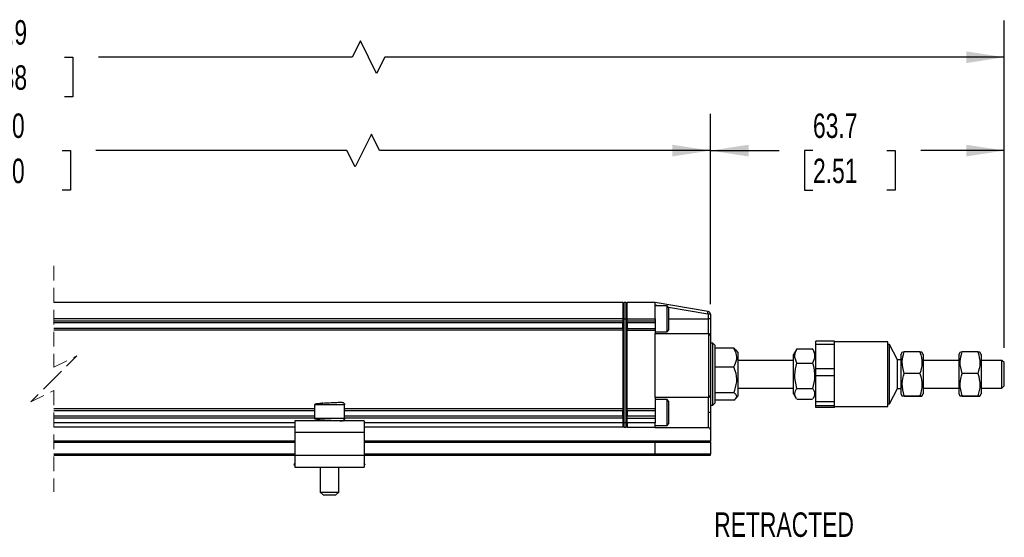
# Model space of a CAD drawing. Header units: millimetres. Extents: x 16 to 683, y 16 to 524.
# Tile 3 of 8: x 272 to 485, y 187 to 299. Entities that reach past the tile are written whole.
import ezdxf

# ---------------------------------------------------------------- set-up
doc = ezdxf.new("R2010")
doc.units = ezdxf.units.MM
doc.header["$LTSCALE"] = 2.5
doc.linetypes.add('HIDDEN', pattern=[1.905, 1.27, -0.635])
doc.layers.add('DIMENSIONS', color=140, linetype='Continuous', lineweight=25)
doc.styles.add('SLDTEXTSTYLE0', font='TXT', dxfattribs={"width": 0.7})
doc.dimstyles.new('SLDDIMSTYLE0', dxfattribs={"dimtxt": 5.39502, "dimasz": 8.255, "dimexe": 0, "dimexo": 0.0625, "dimgap": 1.348755, "dimtad": 0, "dimtih": 1, "dimtoh": 1, "dimrnd": 1e-09, "dimzin": 12, "dimdsep": 46, "dimtxsty": 'SLDTEXTSTYLE0', "dimsah": 1, "dimcen": 0.09, "dimadec": 0, "dimazin": 3, "dimtfac": 1, "dimtofl": 0, "dimtmove": 0, "dimatfit": 3, "dimfxl": 0, "dimfrac": 2, "dimtolj": 1, "dimtzin": 12, "dimarcsym": 0})
doc.dimstyles.new('SLDDIMSTYLE2', dxfattribs={"dimtxt": 5.39502, "dimasz": 8.255, "dimexe": 0, "dimexo": 0.0625, "dimgap": 1.348755, "dimtad": 0, "dimtih": 1, "dimtoh": 1, "dimrnd": 1e-09, "dimzin": 4, "dimdsep": 46, "dimtxsty": 'SLDTEXTSTYLE0', "dimsah": 1, "dimcen": 0.09, "dimadec": 0, "dimazin": 1, "dimtfac": 1, "dimtofl": 0, "dimtmove": 0, "dimatfit": 3, "dimfxl": 0, "dimfrac": 2, "dimtolj": 1, "dimtzin": 12, "dimarcsym": 0})

# ---------------------------------------------------------------- blocks, each defined once
blk = doc.blocks.new('_D_2')
at = {"layer": 'DIMENSIONS'}
for p, q in [((112.09, 239), (112.09, 278.57)), ((421.57, 237.4), (421.57, 278.57)), ((348.14, 274.16), (344.62, 267.1)), ((349.91, 270.63), (348.14, 274.16)), ((112.09, 270.63), (253.35, 270.63)), ((260.66, 270.63), (258.85, 270.63)), ((258.85, 270.63), (258.85, 262.06)), ((281.18, 270.63), (283, 270.63)), ((283, 270.63), (283, 262.06)), ((342.85, 270.63), (288.5, 270.63)), ((344.62, 267.1), (342.85, 270.63)), ((421.57, 270.63), (349.91, 270.63)), ((258.85, 262.06), (260.66, 262.06)), ((283, 262.06), (281.18, 262.06))]:
    blk.add_line(p, q, dxfattribs=at)
for points in [[(112.09, 270.63), (120.34, 269.36), (120.34, 271.9)], [(421.57, 270.63), (413.32, 271.9), (413.32, 269.36)]]:
    blk.add_solid(points, dxfattribs=at)
at = {"layer": 'DIMENSIONS', "char_height": 5.292, "attachment_point": 1, "style": 'SLDTEXTSTYLE0'}
for s, insert in [('630.0', (260.66, 278.66)), ('24.80', (260.66, 268.88))]:
    blk.add_mtext(s, dxfattribs=dict(at, insert=insert))
blk = doc.blocks.new('_D_3')
at = {"layer": 'DIMENSIONS'}
for p, q in [((421.57, 237.4), (421.57, 278.57)), ((485.22, 227.9), (485.22, 278.57)), ((421.57, 270.63), (436.47, 270.63)), ((443.78, 270.63), (441.97, 270.63)), ((441.97, 270.63), (441.97, 262.06)), ((459.81, 270.63), (461.62, 270.63)), ((461.62, 270.63), (461.62, 262.06)), ((485.22, 270.63), (467.12, 270.63)), ((441.97, 262.06), (443.78, 262.06)), ((461.62, 262.06), (459.81, 262.06))]:
    blk.add_line(p, q, dxfattribs=at)
for points in [[(421.57, 270.63), (429.83, 269.36), (429.83, 271.9)], [(485.22, 270.63), (476.97, 271.9), (476.97, 269.36)]]:
    blk.add_solid(points, dxfattribs=at)
at = {"layer": 'DIMENSIONS', "char_height": 5.292, "attachment_point": 1, "style": 'SLDTEXTSTYLE0'}
for s, insert in [('63.7', (443.78, 278.66)), ('2.51', (443.78, 268.88))]:
    blk.add_mtext(s, dxfattribs=dict(at, insert=insert))
blk = doc.blocks.new('_D_4')
at = {"layer": 'DIMENSIONS'}
for p, q in [((84.89, 237.5), (84.89, 298.78)), ((485.22, 227.9), (485.22, 298.78)), ((345.76, 294.37), (343.99, 290.84)), ((349.28, 287.31), (345.76, 294.37)), ((84.89, 290.84), (253.88, 290.84)), ((261.19, 290.84), (259.38, 290.84)), ((259.38, 290.84), (259.38, 282.27)), ((281.71, 290.84), (283.52, 290.84)), ((283.52, 290.84), (283.52, 282.27)), ((343.99, 290.84), (289.02, 290.84)), ((351.05, 290.84), (349.28, 287.31)), ((485.22, 290.84), (351.05, 290.84)), ((259.38, 282.27), (261.19, 282.27)), ((283.52, 282.27), (281.71, 282.27))]:
    blk.add_line(p, q, dxfattribs=at)
for points in [[(84.89, 290.84), (93.14, 289.57), (93.14, 292.11)], [(485.22, 290.84), (476.97, 292.11), (476.97, 289.57)]]:
    blk.add_solid(points, dxfattribs=at)
at = {"layer": 'DIMENSIONS', "char_height": 5.292, "attachment_point": 1, "style": 'SLDTEXTSTYLE0'}
for s, insert in [('720.9', (261.19, 298.87)), ('28.38', (261.19, 289.09))]:
    blk.add_mtext(s, dxfattribs=dict(at, insert=insert))

msp = doc.modelspace()

# ---------------------------------------------------------------- linework, layer by layer
at = {"color": 7, "linetype": 'HIDDEN', "lineweight": 18}
for p, q in [((279.363, 245.664), (279.363, 223.727)), ((279.363, 223.727), (284.363, 226.227)), ((284.363, 226.227), (279.363, 221.227)), ((279.363, 221.227), (274.363, 216.227)), ((274.363, 216.227), (279.363, 218.727)), ((279.363, 218.727), (279.363, 196.789))]:
    msp.add_line(p, q, dxfattribs=at)
for p, q in [((402.572, 237.727), (279.363, 237.727)), ((402.572, 237.727), (402.572, 234.227)), ((402.826, 237.727), (402.572, 237.473)), ((402.826, 237.727), (402.826, 234.227)), ((403.318, 237.727), (402.826, 237.727)), ((403.318, 234.227), (403.318, 237.727)), ((403.318, 237.727), (403.572, 237.473)), ((409.572, 237.727), (403.572, 237.727)), ((403.572, 234.227), (403.572, 237.727)), ((409.572, 234.227), (409.572, 237.727)), ((421.07, 235.81), (409.572, 237.727)), ((409.572, 237.22), (410.73, 237.027)), ((412.172, 237.027), (409.572, 237.027)), ((412.572, 236.627), (412.172, 237.027)), ((412.172, 232.573), (412.172, 237.027)), ((412.46, 236.738), (420.988, 235.317)), ((412.572, 232.81), (412.572, 236.627)), ((421.072, 235.218), (421.072, 234.227)), ((421.572, 235.218), (421.072, 235.218)), ((421.572, 235.218), (421.572, 234.227)), ((402.572, 234.227), (279.363, 234.227)), ((402.572, 233.727), (279.363, 233.727)), ((402.572, 233.327), (279.363, 233.327)), ((402.572, 234.227), (402.572, 233.727)), ((402.826, 234.227), (402.572, 234.227)), ((402.572, 233.727), (402.572, 233.388)), ((402.572, 232.065), (402.572, 233.388)), ((402.826, 234.227), (402.826, 211.727)), ((402.826, 234.227), (403.318, 234.227)), ((403.318, 211.727), (403.318, 234.227)), ((403.318, 234.227), (403.572, 234.227)), ((403.572, 234.227), (409.572, 234.227)), ((403.572, 233.727), (403.572, 234.227)), ((409.572, 233.727), (403.572, 233.727)), ((403.572, 233.388), (403.572, 233.727)), ((403.572, 233.388), (403.572, 232.065)), ((409.572, 233.327), (403.572, 233.327)), ((409.572, 234.227), (409.572, 233.727)), ((409.572, 233.727), (409.572, 233.327)), ((409.572, 233.327), (409.572, 232.127)), ((412.172, 231.427), (412.172, 232.573)), ((412.572, 234.227), (421.072, 234.227)), ((412.572, 231.827), (412.572, 232.81)), ((421.072, 234.227), (421.072, 231.027)), ((421.572, 234.227), (421.072, 234.227)), ((421.572, 234.227), (421.572, 230.527)), ((402.572, 232.127), (279.363, 232.127)), ((402.572, 231.727), (279.363, 231.727)), ((402.572, 232.065), (402.572, 231.727)), ((402.572, 231.727), (402.572, 214.727)), ((403.572, 232.127), (409.572, 232.127)), ((403.572, 231.727), (403.572, 232.065)), ((403.572, 231.727), (409.572, 231.727)), ((403.572, 214.727), (403.572, 231.727)), ((409.572, 232.127), (409.572, 231.727)), ((409.572, 231.727), (409.572, 231.027)), ((409.572, 231.427), (412.172, 231.427)), ((409.572, 217.165), (409.572, 231.027)), ((409.572, 231.027), (421.072, 231.027)), ((412.172, 231.427), (412.572, 231.827)), ((421.134, 231.023), (421.134, 217.169)), ((421.572, 230.527), (421.572, 217.665)), ((422.072, 228.927), (421.572, 228.927)), ((422.572, 228.427), (422.072, 228.927)), ((422.072, 215.527), (422.072, 228.927)), ((422.572, 216.268), (422.572, 228.427)), ((448.422, 229.402), (444.422, 229.402)), ((444.422, 228.754), (444.422, 229.402)), ((444.422, 228.754), (448.422, 228.754)), ((444.422, 223.395), (444.422, 228.754)), ((448.422, 228.754), (448.422, 229.402)), ((460.022, 229.227), (448.422, 229.227)), ((448.422, 226.075), (448.422, 228.754)), ((460.022, 215.227), (460.022, 229.227)), ((460.322, 228.627), (460.022, 228.627)), ((462.057, 225.324), (460.322, 228.627)), ((460.322, 215.827), (460.322, 228.627)), ((426.629, 227.83), (422.572, 227.83)), ((426.629, 227.83), (427.013, 227.429)), ((427.572, 226.89), (427.072, 227.479)), ((427.572, 217.563), (427.572, 226.89)), ((440.185, 227.538), (439.572, 226.477)), ((439.572, 217.977), (439.572, 226.477)), ((440.285, 227.698), (440.225, 227.515)), ((440.285, 227.698), (443.709, 227.698)), ((443.778, 227.514), (443.709, 227.698)), ((444.422, 226.477), (443.812, 227.533)), ((448.422, 223.395), (448.422, 226.075)), ((463.125, 227.001), (462.822, 226.477)), ((462.822, 226.477), (462.822, 217.977)), ((463.535, 227.066), (463.163, 226.979)), ((466.959, 227.066), (463.535, 227.066)), ((467.672, 226.477), (467.38, 226.982)), ((467.672, 226.477), (467.672, 218.619)), ((475.675, 227.001), (475.372, 226.477)), ((475.372, 226.477), (475.372, 217.977)), ((476.085, 227.066), (475.713, 226.979)), ((479.509, 227.066), (476.085, 227.066)), ((480.222, 226.477), (479.93, 226.982)), ((480.222, 226.477), (480.222, 218.619)), ((439.572, 225.227), (427.572, 225.227)), ((440.285, 224.633), (443.709, 224.633)), ((462.822, 225.324), (462.057, 225.324)), ((462.057, 219.13), (462.057, 225.324)), ((475.372, 225.227), (467.672, 225.227)), ((484.722, 225.227), (480.222, 225.227)), ((485.222, 224.727), (484.722, 225.227)), ((484.722, 219.227), (484.722, 225.227)), ((485.222, 219.727), (485.222, 224.727)), ((422.572, 223.822), (426.629, 223.822)), ((448.422, 223.395), (444.422, 223.395)), ((444.422, 221.954), (444.422, 223.395)), ((444.422, 221.954), (448.422, 221.954)), ((444.422, 216.22), (444.422, 221.954)), ((448.422, 221.954), (448.422, 223.395)), ((448.422, 219.087), (448.422, 221.954)), ((466.959, 222.411), (463.535, 222.411)), ((479.509, 222.411), (476.085, 222.411)), ((484.722, 219.227), (485.222, 219.727)), ((421.572, 217.665), (421.572, 213.927)), ((421.572, 217.665), (421.572, 215.527)), ((426.629, 218.219), (422.572, 218.219)), ((427.072, 216.974), (427.572, 217.563)), ((427.572, 219.227), (439.572, 219.227)), ((439.572, 217.977), (440.175, 216.932)), ((440.285, 219.162), (443.709, 219.162)), ((443.82, 216.933), (444.422, 217.977)), ((448.422, 216.22), (448.422, 219.087)), ((460.322, 215.827), (462.057, 219.13)), ((462.057, 219.13), (462.822, 219.13)), ((462.822, 217.977), (463.125, 217.452)), ((463.535, 217.571), (466.959, 217.571)), ((467.38, 217.471), (467.672, 217.977)), ((467.672, 219.227), (475.372, 219.227)), ((467.672, 218.619), (467.672, 217.977)), ((475.372, 217.977), (475.675, 217.452)), ((476.085, 217.571), (479.509, 217.571)), ((479.93, 217.471), (480.222, 217.977)), ((480.222, 219.227), (484.722, 219.227)), ((480.222, 218.619), (480.222, 217.977)), ((335.822, 215.627), (335.822, 212.627)), ((342.314, 215.627), (335.822, 215.627)), ((337.572, 215.898), (337.568, 216.127)), ((342.322, 215.627), (342.314, 215.627)), ((342.322, 212.627), (342.322, 215.627)), ((409.572, 217.165), (409.572, 214.727)), ((421.072, 217.165), (409.572, 217.165)), ((412.172, 216.727), (409.572, 216.727)), ((412.572, 216.327), (412.172, 216.727)), ((412.172, 212.524), (412.172, 216.727)), ((412.572, 212.725), (412.572, 216.327)), ((421.072, 217.165), (421.072, 213.927)), ((421.572, 215.527), (422.072, 215.527)), ((422.072, 215.527), (422.572, 216.027)), ((426.629, 216.624), (422.572, 216.624)), ((422.572, 216.027), (422.572, 216.268)), ((443.709, 216.755), (440.285, 216.755)), ((448.422, 216.22), (444.422, 216.22)), ((444.422, 215.426), (444.422, 216.22)), ((444.422, 215.426), (448.422, 215.426)), ((444.422, 215.051), (444.422, 215.426)), ((448.422, 215.426), (448.422, 216.22)), ((448.422, 215.239), (448.422, 215.426)), ((460.022, 215.827), (460.322, 215.827)), ((463.535, 217.387), (463.504, 217.395)), ((466.959, 217.387), (463.535, 217.387)), ((476.085, 217.387), (476.054, 217.395)), ((479.509, 217.387), (476.085, 217.387)), ((335.822, 214.727), (279.363, 214.727)), ((335.822, 214.327), (279.363, 214.327)), ((402.572, 214.727), (342.322, 214.727)), ((402.572, 214.327), (342.322, 214.327)), ((402.572, 214.727), (402.572, 214.388)), ((402.572, 213.065), (402.572, 214.388)), ((409.572, 214.727), (403.572, 214.727)), ((403.572, 214.388), (403.572, 214.727)), ((403.572, 214.388), (403.572, 213.065)), ((409.572, 214.327), (403.572, 214.327)), ((409.572, 214.727), (409.572, 214.327)), ((409.572, 214.327), (409.572, 213.127)), ((421.572, 213.927), (421.072, 213.927)), ((421.072, 213.927), (421.072, 210.688)), ((421.572, 213.927), (421.572, 210.188)), ((448.422, 215.051), (444.422, 215.051)), ((448.422, 215.051), (448.422, 215.239)), ((448.422, 215.227), (460.022, 215.227)), ((335.822, 213.127), (279.363, 213.127)), ((335.822, 212.727), (279.363, 212.727)), ((331.572, 211.727), (279.363, 211.727)), ((331.572, 212.127), (331.572, 209.627)), ((346.572, 212.127), (331.572, 212.127)), ((342.314, 212.627), (335.822, 212.627)), ((342.322, 212.627), (342.314, 212.627)), ((402.572, 213.127), (342.322, 213.127)), ((402.572, 212.727), (342.322, 212.727)), ((346.572, 212.127), (346.572, 209.627)), ((402.572, 211.727), (346.572, 211.727)), ((402.572, 213.065), (402.572, 212.727)), ((402.572, 212.727), (402.572, 211.727)), ((402.572, 211.727), (402.572, 210.727)), ((402.826, 211.727), (402.572, 211.727)), ((403.318, 211.727), (402.826, 211.727)), ((402.826, 211.727), (402.826, 210.727)), ((403.318, 211.727), (403.572, 211.727)), ((403.318, 210.727), (403.318, 211.727)), ((409.572, 213.127), (403.572, 213.127)), ((403.572, 212.727), (403.572, 213.065)), ((403.572, 211.727), (403.572, 212.727)), ((403.572, 212.727), (409.572, 212.727)), ((409.572, 211.727), (403.572, 211.727)), ((403.572, 211.727), (403.572, 210.727)), ((409.572, 213.127), (409.572, 212.727)), ((409.572, 212.727), (409.572, 211.727)), ((409.572, 210.727), (409.572, 211.727)), ((409.572, 211.127), (412.172, 211.127)), ((412.172, 211.127), (412.172, 212.524)), ((412.172, 211.127), (412.572, 211.527)), ((412.572, 211.527), (412.572, 212.725)), ((331.572, 210.727), (279.363, 210.727)), ((346.572, 209.627), (331.572, 209.627)), ((331.572, 209.627), (331.572, 204.627)), ((402.572, 210.727), (346.572, 210.727)), ((346.572, 209.627), (346.572, 204.627)), ((402.826, 210.727), (402.572, 210.981)), ((402.826, 210.727), (403.318, 210.727)), ((403.318, 210.727), (403.572, 210.981)), ((403.572, 210.727), (409.572, 210.727)), ((409.572, 210.727), (409.572, 210.688)), ((409.572, 210.688), (421.072, 210.688)), ((421.572, 210.188), (421.572, 207.727)), ((331.572, 207.727), (279.363, 207.727)), ((279.363, 207.527), (331.572, 207.527)), ((409.559, 207.727), (346.572, 207.727)), ((346.572, 207.527), (409.572, 207.527)), ((421.572, 207.727), (409.559, 207.727)), ((409.572, 204.927), (409.572, 207.527)), ((409.572, 207.527), (421.572, 207.527)), ((421.572, 207.527), (421.572, 207.727)), ((421.572, 207.527), (421.572, 204.927)), ((331.572, 204.927), (279.363, 204.927)), ((279.363, 204.727), (331.572, 204.727)), ((409.572, 204.927), (346.572, 204.927)), ((346.572, 204.727), (409.559, 204.727)), ((409.559, 204.727), (421.572, 204.727)), ((421.572, 204.927), (409.572, 204.927)), ((421.572, 204.727), (421.572, 204.927)), ((331.572, 202.947), (331.358, 202.669)), ((331.358, 202.669), (331.572, 202.505)), ((331.572, 204.627), (331.572, 202.127)), ((346.572, 204.627), (331.572, 204.627)), ((346.572, 204.627), (346.572, 202.127)), ((346.785, 202.669), (346.572, 202.947)), ((346.785, 202.669), (346.572, 202.505)), ((331.572, 202.127), (346.572, 202.127)), ((332.064, 202.127), (332.151, 202.06)), ((332.151, 202.06), (332.203, 202.127)), ((337.072, 202.127), (337.072, 196.727)), ((341.072, 196.727), (341.072, 202.127)), ((345.941, 202.127), (345.993, 202.06)), ((346.08, 202.127), (345.993, 202.06)), ((337.072, 196.727), (337.672, 196.127)), ((337.072, 196.727), (341.067, 196.727)), ((340.472, 196.127), (341.072, 196.727)), ((341.067, 196.727), (341.072, 196.727)), ((337.672, 196.127), (340.468, 196.127)), ((340.468, 196.127), (340.472, 196.127))]:
    msp.add_line(p, q)
at = {"flags": 128}
msp.add_lwpolyline([(420.988, 235.317), (421.004, 235.413), (421.02, 235.506), (421.034, 235.591), (421.046, 235.666), (421.057, 235.727), (421.064, 235.773), (421.069, 235.801), (421.07, 235.81)], dxfattribs=at)
for centre, radius, start, end in [((420.972, 235.218), 0.6, 359.99974, 80.53832), ((421.072, 230.527), 0.499, 82.87043, 90.00518), ((421.072, 230.527), 0.5, 0.00181, 82.87601), ((421.072, 217.666), 0.5, 277.1238, 359.99834), ((421.072, 217.665), 0.499, 269.99429, 277.13096), ((421.072, 210.188), 0.5, 0.00052, 90.00226), ((408.76, 207.577), 0.813, 356.48068, 10.63066), ((408.76, 204.877), 0.813, 349.36926, 3.51939)]:
    msp.add_arc(centre, radius, start, end)
for points, knots in [([(420.988, 235.317), (421, 235.314), (421.022, 235.308), (421.049, 235.284), (421.069, 235.254), (421.071, 235.23), (421.072, 235.218)], [0, 0, 0, 0, 0.248346, 0.4997223, 0.748455, 1, 1, 1, 1]), ([(426.629, 223.822), (426.913, 224.366), (427.475, 225.446), (427.148, 226.932), (426.742, 227.635), (426.629, 227.83)], [0, 0, 0, 0, 0.4230737, 0.84008275, 1, 1, 1, 1]), ([(440.285, 224.633), (440.064, 225.182), (439.649, 226.211), (440.082, 227.225), (440.285, 227.698)], [0, 0, 0, 0, 0.5330558, 1, 1, 1, 1]), ([(443.709, 227.698), (443.93, 227.15), (444.344, 226.12), (443.911, 225.107), (443.709, 224.633)], [0, 0, 0, 0, 0.5330558, 1, 1, 1, 1]), ([(463.535, 222.411), (463.313, 223.243), (462.899, 224.8), (463.333, 226.346), (463.535, 227.066)], [0, 0, 0, 0, 0.5344362, 1, 1, 1, 1]), ([(466.959, 227.066), (467.18, 226.234), (467.594, 224.677), (467.161, 223.131), (466.959, 222.411)], [0, 0, 0, 0, 0.5344362, 1, 1, 1, 1]), ([(467.376, 226.979), (467.377, 226.98), (467.521, 227.013), (467.238, 227.04), (466.959, 227.066)], [0, 0, 0, 0, 0.0118705, 1, 1, 1, 1]), ([(476.085, 222.411), (475.863, 223.243), (475.449, 224.8), (475.883, 226.346), (476.085, 227.066)], [0, 0, 0, 0, 0.5344362, 1, 1, 1, 1]), ([(479.509, 227.066), (479.73, 226.234), (480.144, 224.677), (479.711, 223.131), (479.509, 222.411)], [0, 0, 0, 0, 0.5344362, 1, 1, 1, 1]), ([(479.926, 226.979), (479.927, 226.98), (480.071, 227.013), (479.788, 227.04), (479.509, 227.066)], [0, 0, 0, 0, 0.0118705, 1, 1, 1, 1]), ([(440.285, 219.162), (440.063, 220.139), (439.649, 221.968), (440.083, 223.787), (440.285, 224.633)], [0, 0, 0, 0, 0.5347428, 1, 1, 1, 1]), ([(443.709, 224.633), (443.93, 223.656), (444.345, 221.827), (443.911, 220.008), (443.709, 219.162)], [0, 0, 0, 0, 0.5347428, 1, 1, 1, 1]), ([(426.629, 218.219), (426.91, 218.989), (427.474, 220.535), (427.164, 222.518), (426.742, 223.547), (426.629, 223.822)], [0, 0, 0, 0, 0.4205469, 0.8451435, 1, 1, 1, 1]), ([(463.535, 217.571), (463.313, 218.436), (462.899, 220.054), (463.333, 221.662), (463.535, 222.411)], [0, 0, 0, 0, 0.5345185, 1, 1, 1, 1]), ([(466.959, 222.411), (467.18, 221.546), (467.594, 219.928), (467.161, 218.32), (466.959, 217.571)], [0, 0, 0, 0, 0.5345185, 1, 1, 1, 1]), ([(476.085, 217.571), (475.863, 218.436), (475.449, 220.054), (475.883, 221.662), (476.085, 222.411)], [0, 0, 0, 0, 0.5345185, 1, 1, 1, 1]), ([(479.509, 222.411), (479.73, 221.546), (480.144, 219.928), (479.711, 218.32), (479.509, 217.571)], [0, 0, 0, 0, 0.5345185, 1, 1, 1, 1]), ([(427.286, 217.421), (427.189, 217.632), (427.037, 217.96), (426.737, 218.151), (426.629, 218.219)], [0, 0, 0, 0, 0.641361, 1, 1, 1, 1]), ([(440.19, 216.94), (440.106, 217.085), (439.909, 217.422), (439.822, 218.016), (439.968, 218.635), (440.176, 218.98), (440.285, 219.162)], [0, 0, 0, 0, 0.21077592, 0.49167838, 0.73366106, 1, 1, 1, 1]), ([(443.709, 219.162), (443.831, 218.958), (444.067, 218.562), (444.172, 217.902), (444.047, 217.349), (443.879, 217.062), (443.807, 216.941)], [0, 0, 0, 0, 0.2988274, 0.5799269, 0.8220784, 1, 1, 1, 1]), ([(463.163, 217.474), (463.144, 217.478), (462.971, 217.515), (463.269, 217.545), (463.535, 217.571)], [0, 0, 0, 0, 0.1069732, 1, 1, 1, 1]), ([(466.959, 217.571), (467.17, 217.537), (467.592, 217.47), (467.169, 217.415), (466.959, 217.387)], [0, 0, 0, 0, 0.5016133, 1, 1, 1, 1]), ([(475.713, 217.474), (475.695, 217.478), (475.521, 217.515), (475.819, 217.545), (476.085, 217.571)], [0, 0, 0, 0, 0.1070269, 1, 1, 1, 1]), ([(479.509, 217.571), (479.72, 217.537), (480.142, 217.47), (479.719, 217.415), (479.509, 217.387)], [0, 0, 0, 0, 0.5016133, 1, 1, 1, 1]), ([(341.8, 216.125), (341.782, 216.123), (341.631, 216.103), (341.349, 216.094), (340.911, 216.067), (340.394, 216.043), (339.764, 216.014), (339.057, 215.98), (338.329, 215.944), (337.643, 215.902), (337.043, 215.866), (336.503, 215.797), (336.073, 215.801), (335.869, 215.66), (335.822, 215.627)], [0, 0, 0, 0, 0.0086724, 0.0762454, 0.1403622, 0.227054, 0.3340659, 0.4548695, 0.5794782, 0.696876, 0.7979978, 0.8776704, 0.9715369, 1, 1, 1, 1]), ([(341.815, 216.127), (341.886, 216.118), (342.033, 216.099), (342.2, 215.964), (342.298, 215.796), (342.309, 215.682), (342.314, 215.627)], [0, 0, 0, 0, 0.2699779, 0.5620425, 0.789498, 1, 1, 1, 1]), ([(342.322, 215.627), (342.317, 215.691), (342.308, 215.797), (342.243, 215.881), (342.218, 215.914)], [0, 0, 0, 0, 0.6018965, 1, 1, 1, 1]), ([(426.629, 216.624), (426.915, 216.81), (427.242, 217.023), (427.281, 217.377), (427.286, 217.421)], [0, 0, 0, 0, 0.87399, 1, 1, 1, 1]), ([(335.822, 212.627), (335.869, 212.594), (336.073, 212.452), (336.503, 212.456), (337.043, 212.387), (337.643, 212.351), (338.329, 212.309), (339.057, 212.273), (339.764, 212.24), (340.394, 212.21), (340.911, 212.186), (341.349, 212.16), (341.631, 212.15), (341.782, 212.131), (341.8, 212.129)], [0, 0, 0, 0, 0.02846308, 0.12232961, 0.20200225, 0.30312398, 0.4205218, 0.54513048, 0.66593411, 0.77294599, 0.8596378, 0.92375465, 0.99132759, 1, 1, 1, 1]), ([(342.314, 212.627), (342.305, 212.556), (342.287, 212.408), (342.152, 212.241), (341.984, 212.143), (341.87, 212.132), (341.815, 212.127)], [0, 0, 0, 0, 0.270557, 0.5628091, 0.7899663, 1, 1, 1, 1]), ([(341.986, 212.159), (341.991, 212.16), (342.064, 212.172), (342.181, 212.268), (342.3, 212.432), (342.315, 212.563), (342.322, 212.627)], [0, 0, 0, 0, 0.0263481, 0.3607449, 0.6935502, 1, 1, 1, 1])]:
    msp.add_open_spline(points, degree=3, knots=knots)

# ---------------------------------------------------------------- texts
at = {"layer": 'DIMENSIONS', "insert": (422.387, 192.308), "char_height": 5.2917, "attachment_point": 1, "style": 'SLDTEXTSTYLE0'}
msp.add_mtext('RETRACTED', dxfattribs=at)

# ---------------------------------------------------------------- dimensions: what is measured, and where the dimension line sits
at = {"layer": 'DIMENSIONS'}
for base, p1, p2, text, dimstyle, picture, middle in [((84.887, 290.84), (485.222, 224.727), (84.887, 234.327), '720.9', 'SLDDIMSTYLE0', '_D_4', (271.447, 290.84)), ((421.572, 270.63), (112.087, 235.827), (421.572, 234.227), '630.0', 'SLDDIMSTYLE2', '_D_2', (270.925, 270.63))]:
    dim = msp.add_linear_dim(base=base, p1=p1, p2=p2, text=text, dimstyle=dimstyle, dxfattribs=at)
    dim.commit()
    dim.dimension.update_dxf_attribs({"geometry": picture, "text_midpoint": middle, "dimtype": 160})
dim = msp.add_linear_dim(base=(485.222, 270.63), p1=(421.572, 234.227), p2=(485.222, 224.727), dimstyle='SLDDIMSTYLE0', dxfattribs=at)
dim.commit()
dim.dimension.update_dxf_attribs({"geometry": '_D_3', "text_midpoint": (451.795, 270.63), "dimtype": 160})

doc.saveas('drawing.dxf')
